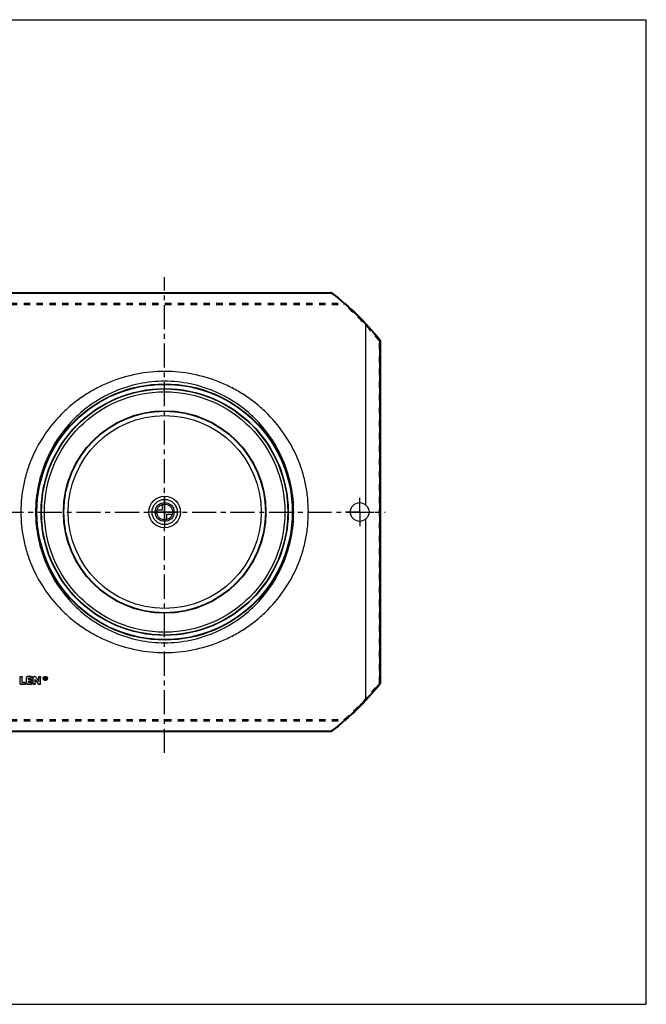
# Model space of a CAD drawing. Header units: millimetres. Extents: x 0 to 1000, y 0 to 1000.
# Tile 2 of 2: x 364 to 1000, y 0 to 1000. Entities that reach past the tile are written whole.
import ezdxf

# ---------------------------------------------------------------- set-up
doc = ezdxf.new("R2010")
doc.units = ezdxf.units.MM
doc.header["$LTSCALE"] = 65.185185
doc.linetypes.add('CENTER', pattern=[0.6, 0.375, -0.075, 0.075, -0.075])
doc.linetypes.add('HIDDEN', pattern=[0.2, 0.1, -0.1])
doc.layers.get('0').update_dxf_attribs({"linetype": 'CONTINUOUS'})
for name, color, linetype in [('ACHSEN_S', 7, 'CONTINUOUS'), ('FASEN', 7, 'CONTINUOUS'), ('KONST.EL_MIT_GEO', 7, 'CONTINUOUS'), ('KURVEN', 7, 'CONTINUOUS'), ('RUNDUNG', 7, 'CONTINUOUS'), ('SCHNITT', 7, 'CONTINUOUS')]:
    doc.layers.add(name, color=color, linetype=linetype)

msp = doc.modelspace()

# ---------------------------------------------------------------- linework, layer by layer
at = {"color": 7, "linetype": 'CONTINUOUS'}
for p, q in [((0, 1000), (1000, 1000)), ((1000, 0), (1000, 1000)), ((0, 0), (1000, 0))]:
    msp.add_line(p, q, dxfattribs=at)
at = {"layer": 'ACHSEN_S', "color": 7, "linetype": 'CENTER'}
for p, q in [((511, 255.5), (511, 738.4)), ((265, 500), (735, 500))]:
    msp.add_line(p, q, dxfattribs=at)
at = {"layer": 'FASEN', "color": 7, "linetype": 'CONTINUOUS'}
for radius in [125, 122.1]:
    msp.add_circle((511, 500), radius, dxfattribs=at)
at = {"layer": 'KONST.EL_MIT_GEO', "color": 8, "linetype": 'HIDDEN'}
for p, q in [((364.3, 332.1), (364.3, 332)), ((366.3, 332.1), (366.3, 332)), ((370.9, 332.1), (370.9, 332)), ((375.6, 331.2), (372.9, 331.2)), ((372.9, 331.2), (372.9, 331.1)), ((375.6, 331.2), (375.6, 331.1)), ((376.6, 332), (376.6, 332.1)), ((377.5, 332.1), (377.5, 332)), ((383.1, 332.1), (383.1, 332)), ((385.1, 332.1), (385.1, 332)), ((387.7, 331.1), (387.7, 331)), ((388.2, 331.1), (388.2, 331)), ((389.7, 330), (389.4, 330)), ((389.8, 331.8), (389.7, 331.8)), ((389.7, 331.8), (389.7, 331.7)), ((389.8, 330.9), (389.7, 330.9)), ((389.7, 330.9), (389.7, 330.8)), ((389.8, 331.8), (389.8, 331.7)), ((389.8, 330.9), (389.8, 330.8)), ((390, 331.6), (390, 331.5)), ((390.3, 330), (390, 330)), ((390, 330), (390, 329.9)), ((390.1, 331), (390.1, 330.9)), ((390.3, 331.6), (390.3, 331.5)), ((391.5, 331.1), (391.5, 331)), ((392, 331.1), (392, 331)), ((369, 325), (365.3, 325)), ((365.3, 325), (365.3, 324.9)), ((369, 325), (369, 324.9)), ((369.9, 325.8), (369.9, 325.9)), ((375.6, 325), (371.9, 325)), ((371.9, 325), (371.9, 324.9)), ((375.2, 328.1), (372.9, 328.1)), ((372.9, 328.1), (372.9, 328)), ((375.2, 328.1), (375.2, 328)), ((375.6, 325), (375.6, 324.9)), ((376.2, 328.9), (376.2, 329)), ((376.6, 325.8), (376.6, 325.9)), ((379.5, 329.9), (379.5, 329.8)), ((382.6, 325.4), (382.6, 325.3)), ((384.1, 325), (383.5, 325)), ((383.5, 325), (383.5, 324.9)), ((384.1, 325), (384.1, 324.9))]:
    msp.add_line(p, q, dxfattribs=at)
at = {"layer": 'KONST.EL_MIT_GEO', "color": 7, "linetype": 'CONTINUOUS'}
for p, q in [((364.3, 325.8), (364.3, 332)), ((366.3, 326.7), (366.3, 332)), ((370.9, 325.8), (370.9, 332)), ((375.6, 333), (371.9, 333)), ((371.9, 333), (371.9, 332.9)), ((375.6, 332.9), (371.9, 332.9)), ((375.6, 331.1), (372.9, 331.1)), ((372.9, 329.8), (372.9, 331.1)), ((375.6, 333), (375.6, 332.9)), ((377.5, 325.8), (377.5, 332)), ((379.2, 333), (378.5, 333)), ((378.5, 333), (378.5, 332.9)), ((379.2, 332.9), (378.5, 332.9)), ((379.2, 333), (379.2, 332.9)), ((380, 332.6), (380, 332.5)), ((383.1, 328), (383.1, 332)), ((385.1, 325.8), (385.1, 332)), ((389.8, 332.1), (389.4, 332.1)), ((389.4, 329.9), (389.4, 332.1)), ((389.8, 332), (389.4, 332)), ((389.8, 331.7), (389.7, 331.7)), ((389.7, 331.1), (389.7, 331.7)), ((389.8, 331.2), (389.7, 331.2)), ((389.8, 331.1), (389.7, 331.1)), ((389.8, 330.8), (389.7, 330.8)), ((389.7, 329.9), (389.7, 330.8)), ((389.8, 332.1), (389.8, 332)), ((389.8, 331.2), (389.8, 331.1)), ((390, 331.3), (390, 331.5)), ((390.3, 331.3), (390.3, 331.5)), ((390.3, 330), (390.3, 329.9)), ((369, 324.9), (365.3, 324.9)), ((369, 326.8), (366.3, 326.8)), ((369, 326.7), (366.3, 326.7)), ((369, 326.8), (369, 326.7)), ((375.6, 324.9), (371.9, 324.9)), ((375.2, 329.9), (372.9, 329.9)), ((375.2, 329.8), (372.9, 329.8)), ((375.2, 328), (372.9, 328)), ((372.9, 326.7), (372.9, 328)), ((375.6, 326.8), (372.9, 326.8)), ((375.6, 326.7), (372.9, 326.7)), ((375.2, 329.9), (375.2, 329.8)), ((375.6, 326.8), (375.6, 326.7)), ((379.5, 325.8), (379.5, 329.8)), ((384.1, 324.9), (383.5, 324.9)), ((389.7, 329.9), (389.4, 329.9)), ((390.3, 329.9), (390, 329.9))]:
    msp.add_line(p, q, dxfattribs=at)
for radius in [102.8, 102.3, 98]:
    msp.add_circle((511, 500), radius, dxfattribs=at)
for centre, radius, start, end in [((2212.2, 1579.6), 2216.3, 214.2379, 214.3797), ((2214, 1579.8), 2217.9, 214.219, 214.3607), ((389.8, 331.5), 0.272, 269.9802, 275.5119), ((389.8, 331.4), 0.268, 270.0118, 275.5728), ((389.8, 331.5), 0.21, 0.0685, 13.0089), ((2200.3, 1572), 2204.1, 214.3025, 214.4448)]:
    msp.add_arc(centre, radius, start, end, dxfattribs=at)
at = {"layer": 'KONST.EL_MIT_GEO', "color": 8, "linetype": 'HIDDEN'}
for centre, radius, start, end in [((389.6, 331.1), 1.41, 179.9952, 182.3659), ((389.6, 331.1), 1.38, 182.3774, 191.6731), ((389.8, 331.4), 0.209, 353.5096, 0.0114), ((390.1, 331.1), 1.41, 357.6396, 0.0048), ((390.1, 331.1), 1.38, 348.3138, 357.6304), ((2198.5, 1571.8), 2202.5, 214.3215, 214.4638)]:
    msp.add_arc(centre, radius, start, end, dxfattribs=at)
for centre, start_param, end_param in [((390, 500), -4.31762, -4.31534), ((390.3, 500), -4.31788, -4.31759)]:
    msp.add_ellipse(centre, major_axis=(-86.3, 421.9), ratio=0.08574, start_param=start_param, end_param=end_param, dxfattribs=at)
at = {"layer": 'KONST.EL_MIT_GEO', "color": 7, "linetype": 'CONTINUOUS'}
for centre, major_axis, start_param in [((390, 500), (-86.3, 422.2), -4.31762), ((390.3, 500), (-86.3, 421.9), -4.31759), ((390.3, 500), (-86.3, 422.2), -4.31788)]:
    msp.add_ellipse(centre, major_axis=major_axis, ratio=0.08574, start_param=start_param, end_param=-4.31534, dxfattribs=at)
for points, knots in [([(364.3, 332.1), (364.3, 332.3), (364.4, 332.5), (364.7, 332.9), (365.3, 333.1), (366, 332.9), (366.3, 332.5), (366.3, 332.3), (366.3, 332.1)], [0, 0, 0, 0, 0.1225, 0.24485, 0.4998, 0.75489, 0.87766, 1, 1, 1, 1]), ([(364.3, 332), (364.3, 332.1), (364.4, 332.4), (364.7, 332.8), (365.3, 333), (366, 332.8), (366.3, 332.4), (366.3, 332.1), (366.3, 332)], [0, 0, 0, 0, 0.12105, 0.24514, 0.5, 0.75487, 0.87895, 1, 1, 1, 1]), ([(370.9, 332.1), (370.9, 332.3), (371, 332.5), (371.2, 332.8), (371.5, 333), (371.8, 333), (371.9, 333)], [0, 0, 0, 0, 0.24043, 0.48653, 0.73965, 1, 1, 1, 1]), ([(370.9, 332), (370.9, 332.1), (371, 332.4), (371.2, 332.7), (371.5, 332.9), (371.8, 332.9), (371.9, 332.9)], [0, 0, 0, 0, 0.23999, 0.486, 0.74019, 1, 1, 1, 1]), ([(375.6, 333), (375.7, 333), (375.9, 333), (376.3, 332.8), (376.5, 332.5), (376.6, 332.3), (376.6, 332.1)], [0, 0, 0, 0, 0.26291, 0.51357, 0.76168, 1, 1, 1, 1]), ([(375.6, 332.9), (375.7, 332.9), (375.9, 332.9), (376.3, 332.7), (376.5, 332.4), (376.6, 332.1), (376.6, 332)], [0, 0, 0, 0, 0.2598, 0.514, 0.76001, 1, 1, 1, 1]), ([(376.6, 332), (376.6, 331.9), (376.5, 331.7), (376.3, 331.4), (375.9, 331.2), (375.7, 331.1), (375.6, 331.1)], [0, 0, 0, 0, 0.24001, 0.48593, 0.74011, 1, 1, 1, 1]), ([(377.5, 332.1), (377.5, 332.3), (377.6, 332.5), (377.8, 332.8), (378.1, 333), (378.4, 333), (378.5, 333)], [0, 0, 0, 0, 0.24043, 0.48653, 0.73965, 1, 1, 1, 1]), ([(377.5, 332), (377.5, 332.1), (377.6, 332.4), (377.8, 332.7), (378.1, 332.9), (378.4, 332.9), (378.5, 332.9)], [0, 0, 0, 0, 0.23999, 0.486, 0.74019, 1, 1, 1, 1]), ([(379.2, 333), (379.4, 333), (379.7, 333), (379.9, 332.7), (380, 332.6)], [0, 0, 0, 0, 0.50788, 1, 1, 1, 1]), ([(379.2, 332.9), (379.4, 332.9), (379.7, 332.9), (379.9, 332.6), (380, 332.5)], [0, 0, 0, 0, 0.50844, 1, 1, 1, 1]), ([(383.1, 332.1), (383.1, 332.3), (383.2, 332.5), (383.5, 332.9), (384.1, 333.1), (384.8, 332.9), (385.1, 332.5), (385.1, 332.3), (385.1, 332.1)], [0, 0, 0, 0, 0.1225, 0.24485, 0.4998, 0.75489, 0.87766, 1, 1, 1, 1]), ([(383.1, 332), (383.1, 332.1), (383.2, 332.4), (383.5, 332.8), (384.1, 333), (384.8, 332.8), (385.1, 332.4), (385.1, 332.1), (385.1, 332)], [0, 0, 0, 0, 0.12105, 0.24514, 0.5, 0.75487, 0.87895, 1, 1, 1, 1]), ([(387.7, 331.1), (387.7, 331.3), (387.8, 331.9), (388.3, 332.5), (389, 332.9), (389.9, 333.1), (390.7, 332.9), (391.4, 332.5), (391.9, 331.9), (392, 331.3), (392, 331.1)], [0, 0, 0, 0, 0.12049, 0.24288, 0.37027, 0.50014, 0.6297, 0.75732, 0.87966, 1, 1, 1, 1]), ([(387.7, 331), (387.7, 331.2), (387.8, 331.7), (388.3, 332.4), (389, 332.8), (389.9, 333), (390.7, 332.8), (391.4, 332.4), (391.9, 331.7), (392, 331.2), (392, 331)], [0, 0, 0, 0, 0.11992, 0.24292, 0.37005, 0.5, 0.62995, 0.75708, 0.88008, 1, 1, 1, 1]), ([(392, 331), (392, 330.7), (391.9, 330.2), (391.4, 329.5), (390.7, 329.1), (389.9, 328.9), (389, 329.1), (388.3, 329.5), (387.8, 330.2), (387.7, 330.7), (387.7, 331)], [0, 0, 0, 0, 0.11993, 0.24284, 0.36996, 0.5, 0.63004, 0.75716, 0.88007, 1, 1, 1, 1]), ([(391.5, 331), (391.5, 331.2), (391.4, 331.6), (391, 332.1), (390.5, 332.4), (389.9, 332.5), (389.2, 332.4), (388.7, 332.1), (388.3, 331.6), (388.2, 331.2), (388.2, 331)], [0, 0, 0, 0, 0.11992, 0.24291, 0.37004, 0.5, 0.62996, 0.75709, 0.88008, 1, 1, 1, 1]), ([(388.2, 331), (388.2, 330.8), (388.3, 330.4), (388.7, 329.8), (389.2, 329.5), (389.9, 329.4), (390.5, 329.5), (391, 329.8), (391.4, 330.4), (391.5, 330.8), (391.5, 331)], [0, 0, 0, 0, 0.11993, 0.24285, 0.36997, 0.5, 0.63003, 0.75715, 0.88007, 1, 1, 1, 1]), ([(388.2, 330.8), (388.3, 330.6), (388.4, 330.3), (388.9, 329.7), (389.9, 329.4), (390.8, 329.7), (391.3, 330.3), (391.4, 330.6), (391.5, 330.8)], [0, 0, 0, 0, 0.12124, 0.24524, 0.49996, 0.75472, 0.87919, 1, 1, 1, 1]), ([(389.8, 332.1), (389.9, 332.1), (390.1, 332.1), (390.3, 331.8), (390.3, 331.7), (390.3, 331.6)], [0, 0, 0, 0, 0.50919, 0.75665, 1, 1, 1, 1]), ([(389.8, 332), (389.9, 332), (390.1, 331.9), (390.3, 331.7), (390.3, 331.6), (390.3, 331.5)], [0, 0, 0, 0, 0.50983, 0.75795, 1, 1, 1, 1]), ([(390, 331.5), (390, 331.6), (389.9, 331.7), (389.8, 331.7), (389.8, 331.7)], [0, 0, 0, 0, 0.48688, 1, 1, 1, 1]), ([(389.8, 331.1), (389.9, 331.1), (390, 331.1), (390, 331.3), (390, 331.3)], [0, 0, 0, 0, 0.51455, 1, 1, 1, 1]), ([(389.9, 331.2), (389.9, 331.3), (390, 331.3), (390, 331.4), (390, 331.4)], [0, 0, 0, 0, 0.26001, 1, 1, 1, 1]), ([(390.3, 331.3), (390.3, 331.2), (390.3, 331.1), (390.2, 330.9), (390.1, 330.9)], [0, 0, 0, 0, 0.49156, 1, 1, 1, 1]), ([(365.3, 324.9), (365.2, 324.9), (364.9, 324.9), (364.6, 325.1), (364.4, 325.4), (364.3, 325.7), (364.3, 325.8)], [0, 0, 0, 0, 0.26071, 0.51525, 0.76084, 1, 1, 1, 1]), ([(369, 326.8), (369.1, 326.8), (369.3, 326.8), (369.7, 326.6), (369.9, 326.3), (369.9, 326), (369.9, 325.9)], [0, 0, 0, 0, 0.26375, 0.51476, 0.76253, 1, 1, 1, 1]), ([(369, 326.7), (369.1, 326.7), (369.3, 326.6), (369.7, 326.4), (369.9, 326.1), (369.9, 325.9), (369.9, 325.8)], [0, 0, 0, 0, 0.26061, 0.51516, 0.76084, 1, 1, 1, 1]), ([(369.9, 325.8), (369.9, 325.7), (369.9, 325.4), (369.7, 325.1), (369.3, 324.9), (369.1, 324.9), (369, 324.9)], [0, 0, 0, 0, 0.23917, 0.48476, 0.7393, 1, 1, 1, 1]), ([(371.9, 324.9), (371.8, 324.9), (371.5, 324.9), (371.2, 325.1), (371, 325.4), (370.9, 325.7), (370.9, 325.8)], [0, 0, 0, 0, 0.26071, 0.51525, 0.76084, 1, 1, 1, 1]), ([(375.2, 329.9), (375.4, 329.9), (375.6, 329.9), (375.9, 329.7), (376.2, 329.4), (376.2, 329.2), (376.2, 329)], [0, 0, 0, 0, 0.26333, 0.51416, 0.7621, 1, 1, 1, 1]), ([(375.2, 329.8), (375.4, 329.8), (375.6, 329.8), (375.9, 329.6), (376.2, 329.3), (376.2, 329), (376.2, 328.9)], [0, 0, 0, 0, 0.2602, 0.51457, 0.76042, 1, 1, 1, 1]), ([(376.2, 328.9), (376.2, 328.8), (376.2, 328.6), (375.9, 328.3), (375.6, 328.1), (375.4, 328), (375.2, 328)], [0, 0, 0, 0, 0.23959, 0.48536, 0.73971, 1, 1, 1, 1]), ([(375.6, 326.8), (375.7, 326.8), (375.9, 326.8), (376.3, 326.6), (376.5, 326.3), (376.6, 326), (376.6, 325.9)], [0, 0, 0, 0, 0.26375, 0.51476, 0.76253, 1, 1, 1, 1]), ([(375.6, 326.7), (375.7, 326.7), (375.9, 326.6), (376.3, 326.4), (376.5, 326.1), (376.6, 325.9), (376.6, 325.8)], [0, 0, 0, 0, 0.26061, 0.51516, 0.76084, 1, 1, 1, 1]), ([(376.6, 325.8), (376.6, 325.7), (376.5, 325.4), (376.3, 325.1), (375.9, 324.9), (375.7, 324.9), (375.6, 324.9)], [0, 0, 0, 0, 0.23917, 0.48476, 0.7393, 1, 1, 1, 1]), ([(379.5, 325.8), (379.5, 325.7), (379.5, 325.4), (379.2, 325), (378.5, 324.8), (377.9, 325), (377.6, 325.4), (377.5, 325.7), (377.5, 325.8)], [0, 0, 0, 0, 0.12062, 0.24449, 0.5, 0.75551, 0.87938, 1, 1, 1, 1]), ([(383.5, 324.9), (383.3, 324.9), (383, 324.9), (382.7, 325.2), (382.6, 325.3)], [0, 0, 0, 0, 0.50924, 1, 1, 1, 1]), ([(385.1, 325.8), (385.1, 325.7), (385.1, 325.4), (384.8, 325.1), (384.5, 324.9), (384.2, 324.9), (384.1, 324.9)], [0, 0, 0, 0, 0.23916, 0.48476, 0.73929, 1, 1, 1, 1])]:
    msp.add_open_spline(points, degree=3, knots=knots, dxfattribs=at)
at = {"layer": 'KONST.EL_MIT_GEO', "color": 8, "linetype": 'HIDDEN'}
for points, knots in [([(376.6, 332.1), (376.6, 332), (376.5, 331.8), (376.3, 331.5), (375.9, 331.3), (375.7, 331.2), (375.6, 331.2)], [0, 0, 0, 0, 0.23965, 0.48623, 0.73754, 1, 1, 1, 1]), ([(392, 331.1), (392, 330.8), (391.9, 330.3), (391.4, 329.6), (390.7, 329.2), (389.9, 329.1), (389, 329.2), (388.3, 329.6), (387.8, 330.3), (387.7, 330.8), (387.7, 331.1)], [0, 0, 0, 0, 0.12049, 0.24279, 0.37017, 0.50014, 0.6298, 0.75741, 0.87966, 1, 1, 1, 1]), ([(391.5, 331.1), (391.5, 331.3), (391.4, 331.7), (391, 332.2), (390.5, 332.5), (389.9, 332.6), (389.2, 332.5), (388.7, 332.2), (388.3, 331.7), (388.2, 331.3), (388.2, 331.1)], [0, 0, 0, 0, 0.12041, 0.24267, 0.3703, 0.49979, 0.62968, 0.75704, 0.87942, 1, 1, 1, 1]), ([(390, 331.6), (390, 331.7), (390, 331.8), (389.8, 331.8), (389.8, 331.8)], [0, 0, 0, 0, 0.48362, 1, 1, 1, 1]), ([(390.3, 331.4), (390.3, 331.3), (390.3, 331.2), (390.2, 331), (390.1, 331)], [0, 0, 0, 0, 0.4886, 1, 1, 1, 1]), ([(365.3, 325), (365.2, 325), (364.9, 325), (364.6, 325.2), (364.4, 325.5), (364.3, 325.8), (364.3, 325.9)], [0, 0, 0, 0, 0.26116, 0.51574, 0.76031, 1, 1, 1, 1]), ([(369.9, 325.9), (369.9, 325.8), (369.9, 325.5), (369.7, 325.2), (369.3, 325), (369.1, 325), (369, 325)], [0, 0, 0, 0, 0.23879, 0.48503, 0.73669, 1, 1, 1, 1]), ([(371.9, 325), (371.8, 325), (371.5, 325), (371.2, 325.2), (371, 325.5), (370.9, 325.8), (370.9, 325.9)], [0, 0, 0, 0, 0.26116, 0.51574, 0.76031, 1, 1, 1, 1]), ([(376.2, 329), (376.2, 328.9), (376.2, 328.7), (375.9, 328.4), (375.6, 328.2), (375.4, 328.1), (375.2, 328.1)], [0, 0, 0, 0, 0.23922, 0.48563, 0.73712, 1, 1, 1, 1]), ([(376.6, 325.9), (376.6, 325.8), (376.5, 325.5), (376.3, 325.2), (375.9, 325), (375.7, 325), (375.6, 325)], [0, 0, 0, 0, 0.23879, 0.48503, 0.73669, 1, 1, 1, 1]), ([(379.5, 325.9), (379.5, 325.8), (379.5, 325.5), (379.2, 325.1), (378.5, 324.9), (377.9, 325.1), (377.6, 325.5), (377.5, 325.8), (377.5, 325.9)], [0, 0, 0, 0, 0.12205, 0.24419, 0.4998, 0.75555, 0.87811, 1, 1, 1, 1]), ([(383.5, 325), (383.3, 325), (383, 325.1), (382.7, 325.3), (382.6, 325.4)], [0, 0, 0, 0, 0.50871, 1, 1, 1, 1]), ([(385.1, 325.9), (385.1, 325.8), (385.1, 325.5), (384.8, 325.2), (384.5, 325), (384.2, 325), (384.1, 325)], [0, 0, 0, 0, 0.23957, 0.48524, 0.73871, 1, 1, 1, 1])]:
    msp.add_open_spline(points, degree=3, knots=knots, dxfattribs=at)
at = {"layer": 'KONST.EL_MIT_GEO', "color": 7, "linetype": 'CONTINUOUS'}
msp.add_open_spline([(389.8, 331.2), (389.8, 331.2), (389.9, 331.2), (389.9, 331.2)], degree=3, dxfattribs=at)
at = {"layer": 'KURVEN', "color": 4, "linetype": 'CONTINUOUS'}
for p, q in [((511, 516), (511, 484)), ((503.3, 502.2), (508.8, 502.2)), ((508.8, 502.2), (508.8, 507.7)), ((527, 500), (495, 500)), ((513.2, 497.8), (518.7, 497.8)), ((513.2, 492.3), (513.2, 497.8))]:
    msp.add_line(p, q, dxfattribs=at)
for radius in [16, 12.8, 9.6, 8]:
    msp.add_circle((511, 500), radius, dxfattribs=at)
at = {"layer": 'RUNDUNG', "color": 7, "linetype": 'CONTINUOUS'}
for p, q in [((341.9, 722.9), (680.1, 722.9)), ((341.9, 722.4), (680.1, 722.4)), ((680.1, 722.4), (680.1, 722.9)), ((729.1, 674.5), (729.1, 325.5)), ((730, 674.1), (730, 325.9)), ((341.9, 277.6), (680.1, 277.6)), ((341.9, 277.1), (680.1, 277.1)), ((680.1, 277.6), (680.1, 277.1))]:
    msp.add_line(p, q, dxfattribs=at)
at = {"layer": 'RUNDUNG', "color": 8, "linetype": 'HIDDEN'}
for p, q in [((341.9, 722.7), (680.1, 722.7)), ((328.8, 712.2), (693.2, 712.2)), ((328.8, 710.8), (693.2, 710.8)), ((693.2, 710.8), (693.2, 712.2)), ((729, 326.3), (729, 673.7)), ((328.8, 289.2), (693.2, 289.2)), ((328.8, 287.8), (693.2, 287.8)), ((693.2, 287.8), (693.2, 289.2)), ((341.9, 277.3), (680.1, 277.3))]:
    msp.add_line(p, q, dxfattribs=at)
at = {"layer": 'RUNDUNG', "color": 7, "linetype": 'CONTINUOUS'}
for radius in [130.1, 129.6, 125.4]:
    msp.add_circle((511, 500), radius, dxfattribs=at)
at = {"layer": 'RUNDUNG', "color": 8, "linetype": 'HIDDEN'}
msp.add_circle((511, 500), 125, dxfattribs=at)
at = {"layer": 'RUNDUNG', "color": 7, "linetype": 'CONTINUOUS'}
for centre, radius, start, end in [((680.1, 721.9), 1, 52.6832, 90), ((510.6, 500.5), 279.2, 42.9456, 52.6168), ((511, 500), 280, 38.6146, 52.6833), ((510.6, 500.4), 279.4, 38.5502, 42.9676), ((729, 674.1), 1, 0, 38.6146), ((511, 500), 280, 307.3167, 321.3854), ((510.6, 499.6), 279.4, 317.0322, 321.4501), ((729, 325.9), 1, 321.3854, 360), ((510.6, 499.5), 279.2, 307.3832, 317.0544), ((680.1, 278.1), 1, 270, 307.3167)]:
    msp.add_arc(centre, radius, start, end, dxfattribs=at)
at = {"layer": 'RUNDUNG', "color": 8, "linetype": 'HIDDEN'}
for centre, radius, start, end in [((510.5, 500.2), 279.8, 49.2418, 52.6824), ((511.3, 499.4), 278.9, 38.6884, 49.2981), ((511.4, 500.6), 278.8, 310.6965, 321.3085), ((510.6, 499.7), 279.7, 307.3175, 310.7591)]:
    msp.add_arc(centre, radius, start, end, dxfattribs=at)
for points, knots in [([(680.1, 722.7), (680.2, 722.8), (680.5, 722.8), (680.7, 722.7), (680.7, 722.7)], [0, 0, 0, 0, 0.53286, 1, 1, 1, 1]), ([(693.2, 712.2), (693.3, 712.2), (693.5, 712.2), (693.8, 712.1), (693.8, 712.1)], [0, 0, 0, 0, 0.53111, 1, 1, 1, 1]), ([(693.8, 712.1), (693.9, 712), (693.9, 711.9), (693.9, 711.7), (693.7, 711.4), (693.6, 711.2), (693.4, 710.9), (693.2, 710.8), (693.2, 710.8)], [0, 0, 0, 0, 0.14094, 0.247, 0.37639, 0.68231, 0.84391, 1, 1, 1, 1]), ([(729, 673.7), (729.1, 673.8), (729.4, 673.9), (729.6, 674.2), (729.7, 674.4), (729.8, 674.6), (729.8, 674.7), (729.8, 674.7)], [0, 0, 0, 0, 0.32952, 0.63465, 0.76121, 0.86413, 1, 1, 1, 1]), ([(730, 674.1), (730, 674), (729.8, 673.8), (729.6, 673.8), (729.3, 673.7), (729.1, 673.7), (729, 673.7)], [0, 0, 0, 0, 0.37003, 0.51031, 0.66508, 1, 1, 1, 1]), ([(729.8, 325.3), (729.8, 325.3), (729.8, 325.4), (729.7, 325.6), (729.6, 325.7), (729.5, 325.9), (729.4, 326), (729.2, 326.2), (729.1, 326.3), (729, 326.3)], [0, 0, 0, 0, 0.13579, 0.23865, 0.36513, 0.51108, 0.67042, 0.83594, 1, 1, 1, 1]), ([(729, 326.3), (729.1, 326.3), (729.3, 326.3), (729.6, 326.2), (729.8, 326.2), (730, 326), (730, 325.9)], [0, 0, 0, 0, 0.33494, 0.48971, 0.62999, 1, 1, 1, 1]), ([(693.2, 289.2), (693.3, 289.1), (693.5, 288.9), (693.7, 288.6), (693.9, 288.3), (693.9, 288.1), (693.9, 288), (693.8, 287.9)], [0, 0, 0, 0, 0.31744, 0.62347, 0.75291, 0.85904, 1, 1, 1, 1]), ([(693.8, 287.9), (693.8, 287.9), (693.5, 287.8), (693.3, 287.8), (693.2, 287.8)], [0, 0, 0, 0, 0.46889, 1, 1, 1, 1]), ([(680.7, 277.3), (680.7, 277.3), (680.5, 277.2), (680.2, 277.2), (680.1, 277.3)], [0, 0, 0, 0, 0.46714, 1, 1, 1, 1])]:
    msp.add_open_spline(points, degree=3, knots=knots, dxfattribs=at)
at = {"layer": 'RUNDUNG', "color": 7, "linetype": 'CONTINUOUS'}
for points, knots in [([(680.1, 722.4), (680.2, 722.5), (680.3, 722.6), (680.5, 722.7), (680.7, 722.7), (680.7, 722.7)], [0, 0, 0, 0, 0.35344, 0.64299, 1, 1, 1, 1]), ([(715, 690.8), (715.1, 690.9), (715.2, 691), (715.4, 691.1), (715.6, 691.1), (715.7, 691.1)], [0, 0, 0, 0, 0.36111, 0.65582, 1, 1, 1, 1]), ([(729.1, 674.5), (729.2, 674.6), (729.3, 674.7), (729.5, 674.7), (729.6, 674.8), (729.7, 674.8), (729.8, 674.8), (729.8, 674.7)], [0, 0, 0, 0, 0.3635, 0.65961, 0.77593, 0.86978, 1, 1, 1, 1]), ([(729.1, 674.5), (729.2, 674.5), (729.4, 674.5), (729.8, 674.4), (730, 674.2), (730, 674.1)], [0, 0, 0, 0, 0.3403, 0.63437, 1, 1, 1, 1]), ([(656.9, 500), (656.9, 504.8), (656.5, 514.3), (654.3, 528.4), (650.7, 542.1), (644.1, 559.9), (632.6, 580.5), (617.3, 598.5), (603.2, 610.9), (591.7, 619.1), (579.5, 626.2), (562.3, 634.1), (539.5, 640.9), (511, 643.6), (482.5, 640.9), (459.7, 634.1), (442.5, 626.2), (430.3, 619.1), (418.8, 610.9), (404.7, 598.5), (389.4, 580.5), (377.9, 559.9), (371.3, 542.1), (367.7, 528.4), (365.5, 514.3), (365.1, 504.8), (365.1, 500)], [0, 0, 0, 0, 0.03149, 0.06295, 0.09434, 0.12566, 0.18795, 0.25, 0.28105, 0.31213, 0.34327, 0.37449, 0.43712, 0.5, 0.56288, 0.62551, 0.65673, 0.68787, 0.71895, 0.75, 0.81205, 0.87434, 0.90566, 0.93705, 0.96851, 1, 1, 1, 1]), ([(642, 500), (642, 504.4), (641.6, 513.1), (639.7, 526), (636.5, 538.6), (630.8, 554.9), (620.7, 574), (607.2, 590.8), (594.6, 602.5), (584.4, 610.2), (573.4, 617), (557.9, 624.5), (537.1, 631), (511, 633.7), (484.9, 631), (464.1, 624.5), (448.6, 617), (437.6, 610.2), (427.4, 602.5), (414.8, 590.8), (401.3, 574), (391.2, 554.9), (385.5, 538.6), (382.3, 526), (380.4, 513.1), (380, 504.4), (380, 500)], [0, 0, 0, 0, 0.03156, 0.06307, 0.09451, 0.12585, 0.18813, 0.25009, 0.28107, 0.31209, 0.34318, 0.37437, 0.43702, 0.5, 0.56298, 0.62563, 0.65682, 0.68791, 0.71893, 0.74991, 0.81187, 0.87415, 0.90549, 0.93693, 0.96844, 1, 1, 1, 1]), ([(365.1, 500), (365.1, 495.2), (365.5, 485.7), (367.7, 471.6), (371.3, 457.9), (377.9, 440.1), (389.4, 419.5), (404.7, 401.5), (418.8, 389.1), (430.3, 380.9), (442.5, 373.8), (459.7, 365.9), (482.5, 359.1), (511, 356.4), (539.5, 359.1), (562.3, 365.9), (579.5, 373.8), (591.7, 380.9), (603.2, 389.1), (617.3, 401.5), (632.6, 419.5), (644.1, 440.1), (650.7, 457.9), (654.3, 471.6), (656.5, 485.7), (656.9, 495.2), (656.9, 500)], [0, 0, 0, 0, 0.03149, 0.06295, 0.09434, 0.12566, 0.18795, 0.25, 0.28105, 0.31213, 0.34327, 0.37449, 0.43712, 0.5, 0.56288, 0.62551, 0.65673, 0.68787, 0.71895, 0.75, 0.81205, 0.87434, 0.90566, 0.93705, 0.96851, 1, 1, 1, 1]), ([(380, 500), (380, 495.6), (380.4, 486.9), (382.3, 474), (385.5, 461.4), (391.2, 445.1), (401.3, 426), (414.8, 409.2), (427.4, 397.5), (437.6, 389.8), (448.6, 383), (464.1, 375.5), (484.9, 369), (511, 366.3), (537.1, 369), (557.9, 375.5), (573.4, 383), (584.4, 389.8), (594.6, 397.5), (607.2, 409.2), (620.7, 426), (630.8, 445.1), (636.5, 461.4), (639.7, 474), (641.6, 486.9), (642, 495.6), (642, 500)], [0, 0, 0, 0, 0.03156, 0.06307, 0.09451, 0.12585, 0.18813, 0.25009, 0.28107, 0.31209, 0.34318, 0.37437, 0.43702, 0.5, 0.56298, 0.62563, 0.65682, 0.68791, 0.71893, 0.74991, 0.81187, 0.87415, 0.90549, 0.93693, 0.96844, 1, 1, 1, 1]), ([(729.1, 325.5), (729.2, 325.5), (729.4, 325.5), (729.8, 325.6), (730, 325.8), (730, 325.9)], [0, 0, 0, 0, 0.3403, 0.63437, 1, 1, 1, 1]), ([(729.1, 325.5), (729.2, 325.4), (729.3, 325.3), (729.5, 325.3), (729.6, 325.2), (729.7, 325.2), (729.8, 325.2), (729.8, 325.3)], [0, 0, 0, 0, 0.3635, 0.65961, 0.77593, 0.86978, 1, 1, 1, 1]), ([(715, 309.2), (715.1, 309.1), (715.2, 309), (715.4, 308.9), (715.6, 308.9), (715.7, 308.9)], [0, 0, 0, 0, 0.36114, 0.65584, 1, 1, 1, 1]), ([(680.1, 277.6), (680.2, 277.5), (680.3, 277.4), (680.5, 277.3), (680.7, 277.3), (680.7, 277.3)], [0, 0, 0, 0, 0.35344, 0.64299, 1, 1, 1, 1])]:
    msp.add_open_spline(points, degree=3, knots=knots, dxfattribs=at)
for points in [[(715, 690.8), (715, 690.8), (715, 690.8), (715, 690.8)], [(715, 309.2), (715, 309.2), (715, 309.2), (715, 309.2)]]:
    msp.add_open_spline(points, degree=3, dxfattribs=at)
at = {"layer": 'SCHNITT', "color": 7, "linetype": 'CONTINUOUS'}
for p, q in [((715, 690.8), (715, 507.4)), ((715, 492.6), (715, 309.2))]:
    msp.add_line(p, q, dxfattribs=at)
at = {"layer": 'SCHNITT', "color": 7, "linetype": 'CENTER'}
for q in [(709, 514.5), (694.5, 500), (723.5, 500), (709, 485.5)]:
    msp.add_line((709, 500), q, dxfattribs=at)
at = {"layer": 'SCHNITT', "color": 7, "linetype": 'CONTINUOUS'}
msp.add_circle((709, 500), 9.5, dxfattribs=at)

doc.saveas('drawing.dxf')
